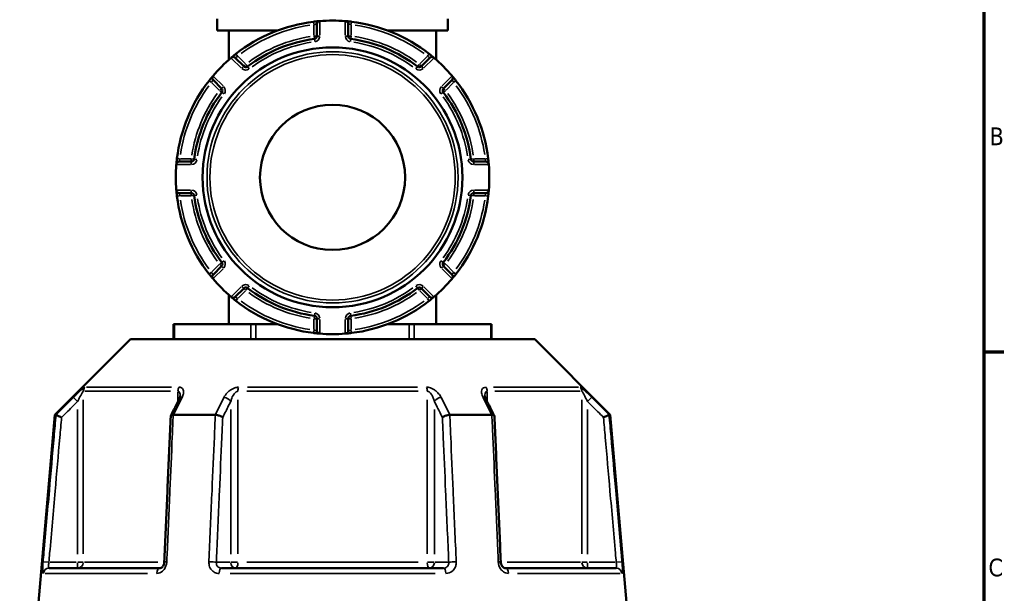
# Model space of a CAD drawing. Header units: millimetres. Extents: x 0 to 926, y 0 to 969.
# Tile 11 of 18: x 655 to 825, y 404 to 503. Entities that reach past the tile are written whole.
import ezdxf

# ---------------------------------------------------------------- set-up
doc = ezdxf.new("R2010")
doc.units = ezdxf.units.MM
for name, color, linetype, lineweight in [('Border (ANSI)', 7, 'Continuous', 70), ('Visible (ANSI)', 7, 'Continuous', 50), ('Visible Narrow (ANSI)', 7, 'Continuous', 35)]:
    doc.layers.add(name, color=color, linetype=linetype, lineweight=lineweight)
doc.styles.add('Note Text (ANSI)', font='tahoma.ttf')

# ---------------------------------------------------------------- blocks, each defined once
blk = doc.blocks.new('Borders Default Border')
at = {"layer": 'Border (ANSI)'}
blk.add_line((821, 445.5), (824.45, 445.5), dxfattribs=at)
at = {"layer": 'Border (ANSI)', "flags": 128}
blk.add_lwpolyline([(20, 20), (20, 574), (821, 574), (821, 20), (20, 20)], dxfattribs=at)
at = {"layer": 'Border (ANSI)', "char_height": 3.05, "attachment_point": 7, "style": 'Note Text (ANSI)'}
for s, insert in [('B', (821.99, 481.1)), ('C', (821.8, 406.8))]:
    blk.add_mtext(s, dxfattribs=dict(at, insert=insert))

msp = doc.modelspace()

# ---------------------------------------------------------------- linework, layer by layer
at = {"layer": 'Visible (ANSI)'}
for p, q in [((688.982, 502.853), (688.982, 500.853)), ((728.682, 502.853), (728.682, 500.853)), ((688.982, 500.853), (699.383, 500.853)), ((690.982, 500.853), (690.982, 495.818)), ((706.132, 501.969), (706.132, 499.898)), ((711.532, 499.898), (711.532, 501.969)), ((718.282, 500.853), (728.682, 500.853)), ((726.682, 500.853), (726.682, 495.818)), ((693.532, 494.679), (692.068, 496.143)), ((725.597, 496.143), (724.132, 494.679)), ((688.249, 492.325), (689.714, 490.86)), ((727.95, 490.86), (729.415, 492.325)), ((684.495, 478.261), (682.424, 478.261)), ((735.241, 478.261), (733.169, 478.261)), ((682.424, 472.861), (684.495, 472.861)), ((733.169, 472.861), (735.241, 472.861)), ((689.714, 460.261), (688.249, 458.796)), ((729.415, 458.796), (727.95, 460.261)), ((692.068, 454.978), (693.532, 456.442)), ((724.132, 456.442), (725.597, 454.978)), ((690.982, 455.303), (690.982, 450.268)), ((726.682, 455.303), (726.682, 450.268)), ((706.132, 451.223), (706.132, 449.152)), ((711.532, 449.152), (711.532, 451.223)), ((681.447, 450.268), (681.581, 450.268)), ((681.447, 450.268), (681.447, 447.668)), ((681.581, 450.268), (694.774, 450.268)), ((694.774, 450.268), (695.64, 450.268)), ((695.64, 450.268), (699.383, 450.268)), ((718.282, 450.268), (722.025, 450.268)), ((722.025, 450.268), (722.891, 450.268)), ((722.891, 450.268), (736.084, 450.268)), ((736.084, 450.268), (736.218, 450.268)), ((736.218, 447.668), (736.218, 450.268)), ((674.017, 447.668), (661.017, 434.668)), ((674.017, 447.668), (743.648, 447.668)), ((743.648, 447.668), (756.648, 434.668)), ((661.017, 434.668), (657.832, 398.268)), ((661.017, 434.668), (661.198, 434.668)), ((681.411, 434.668), (688.619, 434.668)), ((729.045, 434.668), (736.253, 434.668)), ((756.466, 434.668), (756.648, 434.668)), ((756.648, 434.668), (759.832, 398.268)), ((660.003, 408.268), (679.135, 408.268)), ((689.7, 408.268), (727.964, 408.268)), ((738.53, 408.268), (757.662, 408.268))]:
    msp.add_line(p, q, dxfattribs=at)
for radius in [22.378, 12.5]:
    msp.add_circle((708.832, 475.561), radius, dxfattribs=at)
for centre, radius, start, end in [((708.832, 475.561), 27, 96.93566, 128.06434), ((706.632, 501.969), 0.5, 94.76211, 180), ((708.832, 475.561), 27, 85.32627, 94.67373), ((711.032, 501.969), 0.5, 0, 85.23789), ((708.832, 475.561), 27, 51.93566, 83.06434), ((708.832, 475.561), 24.047, 97.49062, 127.50938), ((705.632, 499.898), 0.5, 277.49062, 0), ((712.032, 499.898), 0.5, 180, 262.50938), ((708.832, 475.561), 24.047, 52.49062, 82.50938), ((708.832, 475.561), 27, 130.32627, 139.67373), ((691.714, 495.79), 0.5, 45, 130.23789), ((725.95, 495.79), 0.5, 49.76211, 135), ((708.832, 475.561), 27, 40.32627, 49.67373), ((693.886, 495.032), 0.5, 225, 307.50938), ((723.779, 495.032), 0.5, 232.49062, 315), ((708.832, 475.561), 27, 141.93566, 173.06434), ((688.603, 492.679), 0.5, 139.76211, 225), ((729.062, 492.679), 0.5, 315, 40.23789), ((708.832, 475.561), 27, 6.93566, 38.06434), ((708.832, 475.561), 24.047, 142.49062, 172.50938), ((689.361, 490.507), 0.5, 322.49062, 45), ((728.304, 490.507), 0.5, 135, 217.50938), ((708.832, 475.561), 24.047, 7.49062, 37.50938), ((682.424, 477.761), 0.5, 90, 175.23789), ((684.495, 478.761), 0.5, 270, 352.50938), ((733.169, 478.761), 0.5, 187.49062, 270), ((735.241, 477.761), 0.5, 4.76211, 90), ((708.832, 475.561), 27, 175.32627, 184.67373), ((708.832, 475.561), 27, 355.32627, 4.67373), ((682.424, 473.361), 0.5, 184.76211, 270), ((735.241, 473.361), 0.5, 270, 355.23789), ((708.832, 475.561), 27, 186.93566, 218.06434), ((684.495, 472.361), 0.5, 7.49062, 90), ((708.832, 475.561), 24.047, 187.49062, 217.50938), ((708.832, 475.561), 24.047, 322.49062, 352.50938), ((708.832, 475.561), 27, 321.93566, 353.06434), ((733.169, 472.361), 0.5, 90, 172.50938), ((689.361, 460.614), 0.5, 315, 37.50938), ((728.304, 460.614), 0.5, 142.49062, 225), ((688.603, 458.443), 0.5, 135, 220.23789), ((708.832, 475.561), 27, 220.32627, 229.67373), ((708.832, 475.561), 27, 310.32627, 319.67373), ((729.062, 458.443), 0.5, 319.76211, 45), ((693.886, 456.089), 0.5, 52.49062, 135), ((708.832, 475.561), 24.047, 232.49062, 262.50938), ((708.832, 475.561), 24.047, 277.49062, 307.50938), ((723.779, 456.089), 0.5, 45, 127.50938), ((691.714, 455.331), 0.5, 229.76211, 315), ((725.95, 455.331), 0.5, 225, 310.23789), ((708.832, 475.561), 27, 231.93566, 263.06434), ((708.832, 475.561), 27, 276.93566, 308.06434), ((705.632, 451.223), 0.5, 0, 82.50938), ((712.032, 451.223), 0.5, 97.49062, 180), ((706.632, 449.152), 0.5, 180, 265.23789), ((708.832, 475.561), 27, 265.32627, 274.67373), ((711.032, 449.152), 0.5, 274.76211, 0)]:
    msp.add_arc(centre, radius, start, end, dxfattribs=at)
for centre, major_axis, ratio, start_param, end_param in [((6603.01, -11036.724), (197.434, -16192.869), 0.5090208, 3.9187026, 3.9189559), ((-5111.644, -10892.168), (195.814, 15988.843), 0.5090604, 5.5058481, 5.5061046)]:
    msp.add_ellipse(centre, major_axis=major_axis, ratio=ratio, start_param=start_param, end_param=end_param, dxfattribs=at)
for points, knots in [([(706.591, 502.467), (706.591, 502.467), (706.509, 502.461), (706.246, 502.437), (706.088, 502.421), (705.804, 502.39), (705.688, 502.377), (705.572, 502.363)], [-0.15751354, -0.15751354, -0.15751354, -0.15751354, -0.08933205, -0.08933205, -0.03435848, -0.03435848, 0, 0, 0, 0]), ([(712.093, 502.363), (712.05, 502.368), (712.008, 502.373), (711.788, 502.399), (711.617, 502.417), (711.364, 502.442), (711.271, 502.45), (711.152, 502.461), (711.114, 502.464), (711.08, 502.467), (711.074, 502.467), (711.074, 502.467)], [-0.15751281, -0.15751281, -0.15751281, -0.15751281, -0.14497947, -0.14497947, -0.0918884, -0.0918884, -0.05104911, -0.05104911, -0.01963427, -0.01963427, 0, 0, 0, 0]), ([(692.186, 496.818), (692.155, 496.794), (692.125, 496.771), (691.953, 496.635), (691.817, 496.525), (691.618, 496.362), (691.545, 496.301), (691.452, 496.223), (691.423, 496.198), (691.396, 496.176), (691.391, 496.172), (691.391, 496.172)], [-0.15751275, -0.15751275, -0.15751275, -0.15751275, -0.14614787, -0.14614787, -0.09262893, -0.09262893, -0.05146052, -0.05146052, -0.01979251, -0.01979251, 0, 0, 0, 0]), ([(726.273, 496.172), (726.273, 496.172), (726.27, 496.174), (726.24, 496.2), (726.162, 496.266), (725.954, 496.438), (725.842, 496.53), (725.641, 496.69), (725.56, 496.755), (725.479, 496.818)], [-0.15751415, -0.15751415, -0.15751415, -0.15751415, -0.14237321, -0.14237321, -0.07909623, -0.07909623, -0.03042163, -0.03042163, 0, 0, 0, 0]), ([(688.221, 493.002), (688.221, 493.002), (688.219, 492.999), (688.193, 492.968), (688.127, 492.89), (687.955, 492.683), (687.863, 492.57), (687.703, 492.37), (687.638, 492.289), (687.575, 492.207)], [-0.15751415, -0.15751415, -0.15751415, -0.15751415, -0.14237321, -0.14237321, -0.07909623, -0.07909623, -0.03042163, -0.03042163, 0, 0, 0, 0]), ([(730.09, 492.207), (730.066, 492.238), (730.042, 492.268), (729.906, 492.44), (729.797, 492.576), (729.633, 492.775), (729.573, 492.847), (729.494, 492.941), (729.47, 492.97), (729.448, 492.997), (729.443, 493.002), (729.443, 493.002)], [-0.15751275, -0.15751275, -0.15751275, -0.15751275, -0.14614787, -0.14614787, -0.09262893, -0.09262893, -0.05146052, -0.05146052, -0.01979251, -0.01979251, 0, 0, 0, 0]), ([(682.03, 478.821), (682.025, 478.779), (682.02, 478.737), (681.994, 478.517), (681.976, 478.345), (681.951, 478.092), (681.943, 478), (681.932, 477.88), (681.929, 477.843), (681.926, 477.809), (681.925, 477.802), (681.925, 477.802)], [-0.15751281, -0.15751281, -0.15751281, -0.15751281, -0.14497947, -0.14497947, -0.0918884, -0.0918884, -0.05104911, -0.05104911, -0.01963427, -0.01963427, 0, 0, 0, 0]), ([(735.739, 477.802), (735.739, 477.802), (735.733, 477.884), (735.708, 478.147), (735.693, 478.305), (735.662, 478.589), (735.649, 478.705), (735.635, 478.821)], [-0.15751354, -0.15751354, -0.15751354, -0.15751354, -0.08933205, -0.08933205, -0.03435848, -0.03435848, 0, 0, 0, 0]), ([(681.925, 473.319), (681.925, 473.319), (681.932, 473.237), (681.956, 472.974), (681.972, 472.816), (682.002, 472.532), (682.016, 472.416), (682.03, 472.3)], [-0.15751354, -0.15751354, -0.15751354, -0.15751354, -0.08933205, -0.08933205, -0.03435848, -0.03435848, 0, 0, 0, 0]), ([(735.635, 472.3), (735.64, 472.343), (735.645, 472.385), (735.671, 472.604), (735.689, 472.776), (735.714, 473.029), (735.722, 473.122), (735.733, 473.241), (735.736, 473.279), (735.739, 473.313), (735.739, 473.319), (735.739, 473.319)], [-0.15751281, -0.15751281, -0.15751281, -0.15751281, -0.14497947, -0.14497947, -0.0918884, -0.0918884, -0.05104911, -0.05104911, -0.01963427, -0.01963427, 0, 0, 0, 0]), ([(687.575, 458.914), (687.598, 458.884), (687.622, 458.853), (687.758, 458.681), (687.868, 458.545), (688.031, 458.346), (688.092, 458.274), (688.17, 458.18), (688.195, 458.151), (688.217, 458.125), (688.221, 458.12), (688.221, 458.12)], [-0.15751275, -0.15751275, -0.15751275, -0.15751275, -0.14614787, -0.14614787, -0.09262893, -0.09262893, -0.05146052, -0.05146052, -0.01979251, -0.01979251, 0, 0, 0, 0]), ([(729.443, 458.12), (729.443, 458.12), (729.446, 458.123), (729.472, 458.153), (729.538, 458.231), (729.709, 458.439), (729.802, 458.551), (729.962, 458.752), (730.026, 458.833), (730.09, 458.914)], [-0.15751415, -0.15751415, -0.15751415, -0.15751415, -0.14237321, -0.14237321, -0.07909623, -0.07909623, -0.03042163, -0.03042163, 0, 0, 0, 0]), ([(691.391, 454.95), (691.391, 454.95), (691.394, 454.947), (691.425, 454.921), (691.503, 454.855), (691.71, 454.684), (691.823, 454.591), (692.023, 454.431), (692.104, 454.367), (692.186, 454.303)], [-0.15751415, -0.15751415, -0.15751415, -0.15751415, -0.14237321, -0.14237321, -0.07909623, -0.07909623, -0.03042163, -0.03042163, 0, 0, 0, 0]), ([(725.479, 454.303), (725.509, 454.327), (725.54, 454.351), (725.712, 454.486), (725.848, 454.596), (726.047, 454.76), (726.119, 454.82), (726.213, 454.899), (726.242, 454.923), (726.268, 454.945), (726.273, 454.95), (726.273, 454.95)], [-0.15751275, -0.15751275, -0.15751275, -0.15751275, -0.14614787, -0.14614787, -0.09262893, -0.09262893, -0.05146052, -0.05146052, -0.01979251, -0.01979251, 0, 0, 0, 0]), ([(705.572, 448.758), (705.614, 448.753), (705.656, 448.748), (705.876, 448.722), (706.048, 448.704), (706.301, 448.679), (706.393, 448.671), (706.513, 448.66), (706.55, 448.657), (706.584, 448.654), (706.591, 448.654), (706.591, 448.654)], [-0.15751281, -0.15751281, -0.15751281, -0.15751281, -0.14497947, -0.14497947, -0.0918884, -0.0918884, -0.05104911, -0.05104911, -0.01963427, -0.01963427, 0, 0, 0, 0]), ([(711.074, 448.654), (711.074, 448.654), (711.156, 448.66), (711.419, 448.685), (711.577, 448.7), (711.861, 448.731), (711.977, 448.744), (712.093, 448.758)], [-0.15751354, -0.15751354, -0.15751354, -0.15751354, -0.08933205, -0.08933205, -0.03435848, -0.03435848, 0, 0, 0, 0]), ([(682.585, 437.919), (682.585, 437.905), (682.584, 437.884), (682.578, 437.834), (682.573, 437.805), (682.557, 437.738), (682.547, 437.701), (682.521, 437.622), (682.505, 437.58), (682.469, 437.492), (682.447, 437.446), (682.424, 437.399)], [0.20265986, 0.20265986, 0.20265986, 0.20265986, 0.23121109, 0.23121109, 0.25976233, 0.25976233, 0.28831356, 0.28831356, 0.3168648, 0.3168648, 0.34541603, 0.34541603, 0.34541603, 0.34541603]), ([(735.241, 437.399), (735.217, 437.446), (735.196, 437.492), (735.159, 437.58), (735.144, 437.622), (735.118, 437.701), (735.107, 437.738), (735.092, 437.805), (735.087, 437.834), (735.08, 437.884), (735.079, 437.905), (735.079, 437.919)], [0, 0, 0, 0, 0.02855139, 0.02855139, 0.05710278, 0.05710278, 0.08565416, 0.08565416, 0.11420555, 0.11420555, 0.14275694, 0.14275694, 0.14275694, 0.14275694]), ([(662.161, 434.218), (662.16, 434.219), (662.158, 434.22), (662.038, 434.276), (661.921, 434.331), (661.7, 434.434), (661.598, 434.482), (661.421, 434.564), (661.348, 434.599), (661.243, 434.648), (661.211, 434.663), (661.201, 434.668)], [-0.15367829, -0.15367829, -0.15367829, -0.15367829, -0.15320302, -0.15320302, -0.11407622, -0.11407622, -0.07545867, -0.07545867, -0.03695852, -0.03695852, 0, 0, 0, 0]), ([(680.955, 434.445), (680.881, 432.769), (680.808, 431.094), (680.661, 427.743), (680.587, 426.067), (680.44, 422.716), (680.366, 421.041), (680.219, 417.69), (680.146, 416.014), (679.999, 412.663), (679.925, 410.988), (679.852, 409.312)], [0.5667474, 0.5667474, 0.5667474, 0.5667474, 1.0713319, 1.0713319, 1.5759164, 1.5759164, 2.0805009, 2.0805009, 2.5850854, 2.5850854, 3.0896699, 3.0896699, 3.0896699, 3.0896699]), ([(681.39, 434.668), (681.289, 434.663), (681.202, 434.648), (681.061, 434.599), (681.01, 434.564), (680.965, 434.499), (680.956, 434.473), (680.955, 434.445)], [-0.153560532, -0.153560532, -0.153560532, -0.153560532, -0.11651574, -0.11651574, -0.077925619, -0.077925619, -0.05525599, -0.05525599, -0.05525599, -0.05525599]), ([(689.913, 434.218), (689.913, 434.219), (689.912, 434.22), (689.852, 434.276), (689.773, 434.331), (689.585, 434.434), (689.477, 434.482), (689.243, 434.564), (689.119, 434.599), (688.873, 434.648), (688.754, 434.663), (688.643, 434.668)], [-0.15367829, -0.15367829, -0.15367829, -0.15367829, -0.15320316, -0.15320316, -0.11407628, -0.11407628, -0.07545892, -0.07545892, -0.03695858, -0.03695858, 0, 0, 0, 0]), ([(729.022, 434.668), (728.911, 434.663), (728.792, 434.648), (728.546, 434.599), (728.421, 434.564), (728.188, 434.482), (728.08, 434.434), (727.892, 434.331), (727.813, 434.276), (727.753, 434.22), (727.752, 434.219), (727.751, 434.218)], [-0.15356055, -0.15356055, -0.15356055, -0.15356055, -0.11651575, -0.11651575, -0.0779256, -0.0779256, -0.03921815, -0.03921815, 0, 0, 0.00047625, 0.00047625, 0.00047625, 0.00047625]), ([(736.71, 434.445), (736.708, 434.473), (736.7, 434.499), (736.654, 434.564), (736.603, 434.599), (736.462, 434.648), (736.375, 434.663), (736.274, 434.668)], [-0.098075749, -0.098075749, -0.098075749, -0.098075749, -0.075458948, -0.075458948, -0.036958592, -0.036958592, 0, 0, 0, 0]), ([(737.813, 409.312), (737.74, 410.988), (737.666, 412.663), (737.519, 416.014), (737.445, 417.69), (737.298, 421.041), (737.225, 422.716), (737.077, 426.067), (737.004, 427.743), (736.857, 431.094), (736.783, 432.769), (736.71, 434.445)], [1.2046153, 1.2046153, 1.2046153, 1.2046153, 1.7091998, 1.7091998, 2.2137843, 2.2137843, 2.7183688, 2.7183688, 3.2229534, 3.2229534, 3.7275379, 3.7275379, 3.7275379, 3.7275379]), ([(755.503, 434.218), (755.505, 434.219), (755.506, 434.22), (755.626, 434.276), (755.744, 434.331), (755.965, 434.434), (756.067, 434.482), (756.243, 434.564), (756.317, 434.599), (756.422, 434.648), (756.454, 434.663), (756.464, 434.668)], [-0.00047638, -0.00047638, -0.00047638, -0.00047638, 0, 0, 0.03921808, 0.03921808, 0.07792572, 0.07792572, 0.11651568, 0.11651568, 0.15356042, 0.15356042, 0.15356042, 0.15356042]), ([(679.852, 409.312), (679.847, 409.213), (679.832, 409.113), (679.783, 408.922), (679.749, 408.831), (679.668, 408.666), (679.62, 408.593), (679.519, 408.468), (679.465, 408.417), (679.358, 408.336), (679.306, 408.309), (679.211, 408.274), (679.17, 408.268), (679.135, 408.268)], [0, 0, 0, 0, 0.05067005, 0.05067005, 0.10084685, 0.10084685, 0.1507669, 0.1507669, 0.20138762, 0.20138762, 0.25586434, 0.25586434, 0.31481094, 0.31481094, 0.31481094, 0.31481094]), ([(738.53, 408.268), (738.492, 408.268), (738.448, 408.275), (738.34, 408.317), (738.277, 408.353), (738.158, 408.456), (738.102, 408.516), (738.002, 408.658), (737.957, 408.738), (737.885, 408.912), (737.856, 409.006), (737.824, 409.172), (737.816, 409.242), (737.813, 409.312)], [0, 0, 0, 0, 0.06296271, 0.06296271, 0.12592542, 0.12592542, 0.17893056, 0.17893056, 0.22915943, 0.22915943, 0.27910739, 0.27910739, 0.31481354, 0.31481354, 0.31481354, 0.31481354])]:
    msp.add_open_spline(points, degree=3, knots=knots, dxfattribs=at)
for points in [[(706.632, 502.471), (706.619, 502.47), (706.605, 502.469), (706.591, 502.467)], [(711.074, 502.467), (711.06, 502.469), (711.046, 502.47), (711.032, 502.471)], [(691.391, 496.172), (691.381, 496.163), (691.37, 496.154), (691.36, 496.145)], [(726.305, 496.145), (726.295, 496.154), (726.284, 496.163), (726.273, 496.172)], [(688.248, 493.033), (688.239, 493.023), (688.23, 493.012), (688.221, 493.002)], [(729.443, 493.002), (729.434, 493.012), (729.425, 493.023), (729.416, 493.033)], [(681.925, 477.802), (681.924, 477.788), (681.923, 477.774), (681.922, 477.761)], [(735.743, 477.761), (735.741, 477.774), (735.74, 477.788), (735.739, 477.802)], [(681.922, 473.361), (681.923, 473.347), (681.924, 473.333), (681.925, 473.319)], [(735.739, 473.319), (735.74, 473.333), (735.741, 473.347), (735.743, 473.361)], [(688.221, 458.12), (688.23, 458.109), (688.239, 458.098), (688.248, 458.088)], [(729.416, 458.088), (729.425, 458.098), (729.434, 458.109), (729.443, 458.12)], [(691.36, 454.977), (691.37, 454.968), (691.381, 454.959), (691.391, 454.95)], [(726.273, 454.95), (726.284, 454.959), (726.295, 454.968), (726.305, 454.977)], [(706.591, 448.654), (706.605, 448.653), (706.619, 448.652), (706.632, 448.65)], [(711.032, 448.65), (711.046, 448.652), (711.06, 448.653), (711.074, 448.654)], [(661.198, 434.668), (661.199, 434.668), (661.2, 434.668), (661.201, 434.668)], [(681.39, 434.668), (681.397, 434.668), (681.404, 434.668), (681.411, 434.668)], [(688.619, 434.668), (688.627, 434.668), (688.635, 434.668), (688.643, 434.668)], [(729.022, 434.668), (729.03, 434.668), (729.037, 434.668), (729.045, 434.668)], [(736.253, 434.668), (736.26, 434.668), (736.267, 434.668), (736.274, 434.668)], [(756.464, 434.668), (756.465, 434.668), (756.466, 434.668), (756.466, 434.668)]]:
    msp.add_open_spline(points, degree=3, dxfattribs=at)
at = {"layer": 'Visible Narrow (ANSI)'}
for p, q in [((705.572, 502.362), (705.628, 501.906)), ((706.632, 500.026), (706.632, 502.342)), ((711.032, 502.342), (711.032, 500.026)), ((712.037, 501.906), (712.092, 502.362)), ((705.632, 501.768), (705.632, 499.996)), ((712.032, 499.996), (712.032, 501.768)), ((705.637, 499.859), (705.697, 499.404)), ((706.131, 499.898), (705.672, 499.898)), ((705.698, 499.401), (705.758, 498.945)), ((706.593, 499.898), (706.134, 499.898)), ((711.531, 499.898), (711.072, 499.898)), ((711.993, 499.898), (711.534, 499.898)), ((711.907, 498.945), (711.967, 499.401)), ((711.967, 499.404), (712.027, 499.859)), ((691.45, 496.054), (693.088, 494.416)), ((692.47, 496.455), (692.186, 496.817)), ((693.816, 495.102), (692.563, 496.355)), ((725.101, 496.355), (723.848, 495.102)), ((724.577, 494.416), (726.214, 496.054)), ((725.478, 496.817), (725.195, 496.455)), ((693.531, 494.678), (693.207, 494.353)), ((693.858, 495.005), (693.534, 494.68)), ((694.19, 494.637), (693.91, 495.001)), ((694.471, 494.27), (694.191, 494.635)), ((723.473, 494.635), (723.194, 494.27)), ((723.755, 495.001), (723.475, 494.637)), ((724.131, 494.68), (723.806, 495.005)), ((724.458, 494.353), (724.133, 494.678)), ((687.576, 492.206), (687.937, 491.923)), ((688.038, 491.83), (689.291, 490.577)), ((689.977, 491.305), (688.339, 492.942)), ((729.325, 492.942), (727.688, 491.305)), ((728.374, 490.577), (729.627, 491.83)), ((729.727, 491.923), (730.089, 492.206)), ((689.713, 490.859), (689.388, 490.535)), ((689.392, 490.483), (689.756, 490.203)), ((690.04, 491.186), (689.715, 490.862)), ((689.758, 490.202), (690.123, 489.922)), ((727.542, 489.922), (727.906, 490.202)), ((727.949, 490.862), (727.625, 491.186)), ((727.909, 490.203), (728.273, 490.483)), ((728.276, 490.535), (727.952, 490.859)), ((682.487, 478.765), (682.031, 478.821)), ((684.397, 478.761), (682.625, 478.761)), ((684.495, 478.721), (684.495, 478.262)), ((684.495, 478.259), (684.495, 477.8)), ((684.989, 478.696), (684.534, 478.756)), ((685.448, 478.635), (684.992, 478.695)), ((732.672, 478.695), (732.217, 478.635)), ((733.131, 478.756), (732.675, 478.696)), ((733.169, 478.262), (733.169, 478.721)), ((733.169, 477.8), (733.169, 478.259)), ((735.04, 478.761), (733.268, 478.761)), ((735.633, 478.821), (735.177, 478.765)), ((682.051, 477.761), (684.366, 477.761)), ((733.298, 477.761), (735.614, 477.761)), ((684.366, 473.361), (682.051, 473.361)), ((684.495, 473.321), (684.495, 472.862)), ((733.169, 472.862), (733.169, 473.321)), ((735.614, 473.361), (733.298, 473.361)), ((682.031, 472.3), (682.487, 472.356)), ((682.625, 472.361), (684.397, 472.361)), ((684.495, 472.859), (684.495, 472.4)), ((684.534, 472.366), (684.989, 472.426)), ((684.992, 472.426), (685.448, 472.486)), ((732.217, 472.486), (732.672, 472.426)), ((732.675, 472.426), (733.131, 472.366)), ((733.169, 472.4), (733.169, 472.859)), ((733.268, 472.361), (735.04, 472.361)), ((735.177, 472.356), (735.633, 472.3)), ((689.291, 460.545), (688.038, 459.292)), ((688.339, 458.179), (689.977, 459.816)), ((689.388, 460.587), (689.713, 460.262)), ((689.756, 460.918), (689.392, 460.638)), ((689.715, 460.26), (690.04, 459.935)), ((690.123, 461.199), (689.758, 460.92)), ((727.906, 460.92), (727.542, 461.199)), ((727.625, 459.935), (727.949, 460.26)), ((727.688, 459.816), (729.325, 458.179)), ((728.273, 460.638), (727.909, 460.918)), ((727.952, 460.262), (728.276, 460.587)), ((729.627, 459.292), (728.374, 460.545)), ((687.937, 459.198), (687.576, 458.915)), ((730.089, 458.915), (729.727, 459.198)), ((693.088, 456.705), (691.45, 455.068)), ((693.207, 456.768), (693.531, 456.444)), ((693.534, 456.441), (693.858, 456.117)), ((693.91, 456.12), (694.19, 456.484)), ((694.191, 456.487), (694.471, 456.851)), ((723.194, 456.851), (723.473, 456.487)), ((723.475, 456.484), (723.755, 456.12)), ((723.806, 456.117), (724.131, 456.441)), ((724.133, 456.444), (724.458, 456.768)), ((726.214, 455.068), (724.577, 456.705)), ((692.186, 454.304), (692.47, 454.666)), ((692.563, 454.766), (693.816, 456.019)), ((723.848, 456.019), (725.101, 454.766)), ((725.195, 454.666), (725.478, 454.304)), ((705.632, 451.125), (705.632, 449.353)), ((705.697, 451.718), (705.637, 451.262)), ((705.672, 451.223), (706.131, 451.223)), ((705.758, 452.176), (705.698, 451.721)), ((706.134, 451.223), (706.593, 451.223)), ((711.072, 451.223), (711.531, 451.223)), ((711.534, 451.223), (711.993, 451.223)), ((711.967, 451.721), (711.907, 452.176)), ((712.027, 451.262), (711.967, 451.718)), ((712.032, 449.353), (712.032, 451.125)), ((681.581, 447.798), (681.581, 450.138)), ((694.774, 450.138), (694.774, 447.798)), ((695.64, 447.798), (695.64, 450.138)), ((706.632, 448.779), (706.632, 451.095)), ((711.032, 451.095), (711.032, 448.779)), ((722.025, 450.138), (722.025, 447.798)), ((722.891, 447.798), (722.891, 450.138)), ((736.084, 450.138), (736.084, 447.798)), ((705.628, 449.216), (705.572, 448.76)), ((712.092, 448.76), (712.037, 449.216)), ((666.444, 439.426), (681.09, 439.426)), ((694.187, 439.426), (723.477, 439.426)), ((736.575, 439.426), (751.22, 439.426)), ((664.205, 437.652), (664.851, 437.003)), ((680.901, 438.719), (666.156, 438.719)), ((682.2, 438.631), (682.2, 437.041)), ((723.577, 438.719), (694.088, 438.719)), ((735.465, 437.041), (735.465, 438.631)), ((751.508, 438.719), (736.764, 438.719)), ((752.814, 437.003), (753.459, 437.652)), ((665.894, 410.741), (665.894, 437.247)), ((692.527, 410.741), (692.527, 437.247)), ((725.138, 437.247), (725.138, 410.741)), ((751.77, 437.247), (751.77, 410.741)), ((664.904, 435.566), (664.904, 410.652)), ((691.285, 435.566), (691.285, 410.652)), ((726.38, 410.652), (726.38, 435.566)), ((752.761, 410.652), (752.761, 435.566)), ((659.896, 409.275), (658.986, 409.355)), ((664.657, 409.268), (660.217, 409.268)), ((664.904, 409.19), (664.904, 408.271)), ((665.882, 409.268), (664.975, 409.268)), ((666.129, 409.268), (678.738, 409.268)), ((691.161, 409.268), (688.941, 409.268)), ((692.46, 409.268), (691.323, 409.268)), ((694.088, 409.268), (723.577, 409.268)), ((726.342, 409.268), (725.205, 409.268)), ((728.723, 409.268), (726.503, 409.268)), ((738.927, 409.268), (751.535, 409.268)), ((752.689, 409.268), (751.783, 409.268)), ((752.761, 408.271), (752.761, 409.19)), ((757.448, 409.268), (753.007, 409.268)), ((758.678, 409.355), (757.768, 409.275)), ((676.96, 407.355), (659.303, 407.355)), ((726.489, 407.355), (691.175, 407.355)), ((758.362, 407.355), (740.705, 407.355))]:
    msp.add_line(p, q, dxfattribs=at)
for radius in [21.625, 21.126]:
    msp.add_circle((708.832, 475.561), radius, dxfattribs=at)
for centre, radius, start, end in [((708.832, 475.561), 26.5, 98.4921, 126.5079), ((708.832, 475.561), 26.5, 53.4921, 81.5079), ((708.832, 475.561), 24.547, 98.99156, 126.00844), ((708.832, 475.561), 23.547, 98.99156, 126.00844), ((705.632, 499.898), 1, 281.61609, 355.87453), ((712.032, 499.898), 1, 184.12547, 258.38391), ((708.832, 475.561), 23.547, 53.99156, 81.00844), ((708.832, 475.561), 24.547, 53.99156, 81.00844), ((693.886, 495.032), 1, 229.12547, 303.38391), ((723.779, 495.032), 1, 236.61609, 310.87453), ((708.832, 475.561), 26.5, 143.4921, 171.5079), ((689.361, 490.507), 1, 326.61609, 40.87453), ((728.304, 490.507), 1, 139.12547, 213.38391), ((708.832, 475.561), 26.5, 8.4921, 36.5079), ((708.832, 475.561), 24.547, 143.99156, 171.00844), ((708.832, 475.561), 23.547, 143.99156, 171.00844), ((708.832, 475.561), 23.547, 8.99156, 36.00844), ((708.832, 475.561), 24.547, 8.99156, 36.00844), ((684.495, 478.761), 1, 274.12547, 348.38391), ((733.169, 478.761), 1, 191.61609, 265.87453), ((684.495, 472.361), 1, 11.61609, 85.87453), ((733.169, 472.361), 1, 94.12547, 168.38391), ((708.832, 475.561), 26.5, 188.4921, 216.5079), ((708.832, 475.561), 24.547, 188.99156, 216.00844), ((708.832, 475.561), 23.547, 188.99156, 216.00844), ((708.832, 475.561), 23.547, 323.99156, 351.00844), ((708.832, 475.561), 24.547, 323.99156, 351.00844), ((708.832, 475.561), 26.5, 323.4921, 351.5079), ((689.361, 460.614), 1, 319.12547, 33.38391), ((728.304, 460.614), 1, 146.61609, 220.87453), ((693.886, 456.089), 1, 56.61609, 130.87453), ((708.832, 475.561), 23.547, 233.99156, 261.00844), ((708.832, 475.561), 23.547, 278.99156, 306.00844), ((723.779, 456.089), 1, 49.12547, 123.38391), ((708.832, 475.561), 24.547, 233.99156, 261.00844), ((708.832, 475.561), 24.547, 278.99156, 306.00844), ((708.832, 475.561), 26.5, 233.4921, 261.5079), ((708.832, 475.561), 26.5, 278.4921, 306.5079), ((705.632, 451.223), 1, 4.12547, 78.38391), ((712.032, 451.223), 1, 101.61609, 175.87453)]:
    msp.add_arc(centre, radius, start, end, dxfattribs=at)
for centre, major_axis, ratio, start_param, end_param in [((666.885, 438.719), (0, -1), 0.9904959, 3.9662607, 4.6731191), ((682.814, 438.719), (0, 1), 0.6143631, 0.8246681, 1.5315264), ((692.903, 438.719), (0, -1), 0.3761328, 3.9662607, 4.6731191), ((724.762, 438.719), (0, 1), 0.3761328, 4.7516589, 5.4585172), ((734.851, 438.719), (0, -1), 0.6143631, 1.6100662, 2.3169246), ((750.78, 438.719), (0, 1), 0.9904959, 4.7516589, 5.4585172), ((683.317, 436.95), (-0.894, 0.449), 0.6136988, 5.5048942, 6.2422226), ((690.419, 436.95), (-0.894, 0.449), 0.6136988, 3.9026286, 5.2571626), ((727.246, 436.95), (-0.894, -0.449), 0.6136988, 4.1676154, 5.5221494), ((734.347, 436.95), (0.894, 0.449), 0.6136988, 0.0409627, 0.7782911), ((664.904, 409.268), (0, -1), 0.9904959, 0.0785398, 1.4922565), ((680.851, 409.268), (-0.999, 0.044), 0.0757423, 5.369153, 6.2350783), ((687.952, 409.268), (0.999, -0.044), 0.0757423, 0.5996329, 1.9382948), ((692.151, 409.268), (0, -1), 0.8660254, 4.7909288, 6.2046455), ((692.151, 409.268), (0, -1), 0.3761328, 0.0785398, 1.4922565), ((725.514, 409.268), (0, -1), 0.3761328, 4.7909288, 6.2046455), ((725.514, 409.268), (0, -1), 0.8660254, 0.0785398, 1.4922565), ((729.713, 409.268), (0.999, 0.044), 0.0757423, 1.2032978, 2.5419597), ((736.814, 409.268), (0.999, 0.044), 0.0757423, 0.048107, 0.9140323), ((752.761, 409.268), (0, -1), 0.9904959, 4.7909288, 6.2046455), ((660.003, 407.268), (0, 1), 0.992287, 0.0741765, 1.4093534), ((679.135, 407.268), (0, 1), 0.6034974, 0.0741765, 1.4093534), ((689.7, 407.268), (0, 1), 0.3887896, 0.0741765, 1.4093534), ((727.964, 407.268), (0, 1), 0.3887896, 4.8738319, 6.2090088), ((738.53, 407.268), (0, 1), 0.6034974, 4.8738319, 6.2090088), ((757.662, 407.268), (0, 1), 0.992287, 4.8738319, 6.2090088)]:
    msp.add_ellipse(centre, major_axis=major_axis, ratio=ratio, start_param=start_param, end_param=end_param, dxfattribs=at)
for points, knots in [([(705.632, 501.867), (705.689, 501.881), (705.746, 501.894), (705.886, 501.924), (705.963, 501.939), (706.092, 501.963), (706.132, 501.969), (706.132, 501.969)], [0, 0, 0, 0, 0.03435848, 0.03435848, 0.08933205, 0.08933205, 0.15751354, 0.15751354, 0.15751354, 0.15751354]), ([(711.532, 501.969), (711.532, 501.969), (711.536, 501.969), (711.552, 501.966), (711.57, 501.963), (711.629, 501.952), (711.675, 501.944), (711.799, 501.92), (711.883, 501.902), (711.991, 501.877), (712.012, 501.872), (712.032, 501.867)], [0, 0, 0, 0, 0.01963427, 0.01963427, 0.05104911, 0.05104911, 0.0918884, 0.0918884, 0.14497947, 0.14497947, 0.15751281, 0.15751281, 0.15751281, 0.15751281]), ([(692.068, 496.143), (692.068, 496.143), (692.071, 496.145), (692.084, 496.155), (692.1, 496.166), (692.15, 496.201), (692.188, 496.228), (692.294, 496.299), (692.368, 496.347), (692.461, 496.404), (692.477, 496.415), (692.494, 496.425)], [0, 0, 0, 0, 0.01979251, 0.01979251, 0.05146052, 0.05146052, 0.09262893, 0.09262893, 0.14614787, 0.14614787, 0.15751275, 0.15751275, 0.15751275, 0.15751275]), ([(725.171, 496.425), (725.215, 496.398), (725.259, 496.37), (725.367, 496.301), (725.427, 496.261), (725.538, 496.186), (725.579, 496.156), (725.595, 496.145), (725.597, 496.143), (725.597, 496.143)], [0, 0, 0, 0, 0.03042163, 0.03042163, 0.07909623, 0.07909623, 0.14237321, 0.14237321, 0.15751415, 0.15751415, 0.15751415, 0.15751415]), ([(687.968, 491.899), (687.995, 491.943), (688.023, 491.987), (688.092, 492.095), (688.132, 492.156), (688.207, 492.266), (688.237, 492.307), (688.248, 492.324), (688.249, 492.325), (688.249, 492.325)], [0, 0, 0, 0, 0.03042163, 0.03042163, 0.07909623, 0.07909623, 0.14237321, 0.14237321, 0.15751415, 0.15751415, 0.15751415, 0.15751415]), ([(729.415, 492.325), (729.415, 492.325), (729.417, 492.322), (729.427, 492.308), (729.438, 492.293), (729.473, 492.243), (729.499, 492.205), (729.571, 492.098), (729.618, 492.025), (729.676, 491.932), (729.686, 491.916), (729.696, 491.899)], [0, 0, 0, 0, 0.01979251, 0.01979251, 0.05146052, 0.05146052, 0.09262893, 0.09262893, 0.14614787, 0.14614787, 0.15751275, 0.15751275, 0.15751275, 0.15751275]), ([(682.424, 478.261), (682.424, 478.261), (682.424, 478.264), (682.427, 478.28), (682.43, 478.299), (682.441, 478.358), (682.449, 478.403), (682.473, 478.527), (682.491, 478.611), (682.516, 478.719), (682.521, 478.74), (682.526, 478.761)], [0, 0, 0, 0, 0.01963427, 0.01963427, 0.05104911, 0.05104911, 0.0918884, 0.0918884, 0.14497947, 0.14497947, 0.15751281, 0.15751281, 0.15751281, 0.15751281]), ([(735.138, 478.761), (735.152, 478.704), (735.165, 478.647), (735.196, 478.507), (735.211, 478.43), (735.234, 478.301), (735.241, 478.261), (735.241, 478.261)], [0, 0, 0, 0, 0.03435848, 0.03435848, 0.08933205, 0.08933205, 0.15751354, 0.15751354, 0.15751354, 0.15751354]), ([(682.526, 472.361), (682.512, 472.417), (682.499, 472.474), (682.469, 472.614), (682.454, 472.691), (682.43, 472.82), (682.424, 472.861), (682.424, 472.861)], [0, 0, 0, 0, 0.03435848, 0.03435848, 0.08933205, 0.08933205, 0.15751354, 0.15751354, 0.15751354, 0.15751354]), ([(735.241, 472.861), (735.241, 472.861), (735.24, 472.857), (735.237, 472.841), (735.234, 472.822), (735.224, 472.764), (735.216, 472.718), (735.191, 472.594), (735.174, 472.51), (735.148, 472.402), (735.143, 472.381), (735.138, 472.361)], [0, 0, 0, 0, 0.01963427, 0.01963427, 0.05104911, 0.05104911, 0.0918884, 0.0918884, 0.14497947, 0.14497947, 0.15751281, 0.15751281, 0.15751281, 0.15751281]), ([(688.249, 458.796), (688.249, 458.796), (688.248, 458.799), (688.238, 458.813), (688.227, 458.828), (688.192, 458.878), (688.165, 458.916), (688.094, 459.023), (688.046, 459.096), (687.989, 459.189), (687.978, 459.206), (687.968, 459.222)], [0, 0, 0, 0, 0.01979251, 0.01979251, 0.05146052, 0.05146052, 0.09262893, 0.09262893, 0.14614787, 0.14614787, 0.15751275, 0.15751275, 0.15751275, 0.15751275]), ([(729.696, 459.222), (729.669, 459.178), (729.642, 459.134), (729.573, 459.026), (729.533, 458.966), (729.457, 458.855), (729.428, 458.814), (729.416, 458.798), (729.415, 458.796), (729.415, 458.796)], [0, 0, 0, 0, 0.03042163, 0.03042163, 0.07909623, 0.07909623, 0.14237321, 0.14237321, 0.15751415, 0.15751415, 0.15751415, 0.15751415]), ([(692.494, 454.697), (692.45, 454.724), (692.406, 454.751), (692.298, 454.82), (692.237, 454.86), (692.127, 454.936), (692.086, 454.965), (692.069, 454.977), (692.068, 454.978), (692.068, 454.978)], [0, 0, 0, 0, 0.03042163, 0.03042163, 0.07909623, 0.07909623, 0.14237321, 0.14237321, 0.15751415, 0.15751415, 0.15751415, 0.15751415]), ([(725.597, 454.978), (725.597, 454.978), (725.594, 454.976), (725.58, 454.966), (725.565, 454.955), (725.515, 454.92), (725.477, 454.894), (725.37, 454.822), (725.297, 454.775), (725.204, 454.717), (725.187, 454.707), (725.171, 454.697)], [0, 0, 0, 0, 0.01979251, 0.01979251, 0.05146052, 0.05146052, 0.09262893, 0.09262893, 0.14614787, 0.14614787, 0.15751275, 0.15751275, 0.15751275, 0.15751275]), ([(706.132, 449.152), (706.132, 449.152), (706.129, 449.153), (706.112, 449.155), (706.094, 449.159), (706.035, 449.169), (705.99, 449.177), (705.866, 449.202), (705.782, 449.219), (705.674, 449.245), (705.653, 449.25), (705.632, 449.255)], [0, 0, 0, 0, 0.01963427, 0.01963427, 0.05104911, 0.05104911, 0.0918884, 0.0918884, 0.14497947, 0.14497947, 0.15751281, 0.15751281, 0.15751281, 0.15751281]), ([(712.032, 449.255), (711.975, 449.241), (711.919, 449.228), (711.779, 449.197), (711.702, 449.182), (711.572, 449.159), (711.532, 449.152), (711.532, 449.152)], [0, 0, 0, 0, 0.03435848, 0.03435848, 0.08933205, 0.08933205, 0.15751354, 0.15751354, 0.15751354, 0.15751354]), ([(666.184, 439.426), (666.152, 439.426), (666.079, 439.383), (665.748, 439.133), (665.392, 438.809), (664.758, 438.207), (664.477, 437.933), (664.2, 437.657)], [-0.34541645, -0.34541645, -0.34541645, -0.34541645, -0.27620858, -0.27620858, -0.11734182, -0.11734182, 0, 0, 0, 0]), ([(682.908, 437.657), (683.019, 437.878), (683.099, 438.098), (683.174, 438.48), (683.182, 438.647), (683.141, 438.901), (683.109, 438.997), (683.006, 439.174), (682.931, 439.254), (682.76, 439.358), (682.674, 439.391), (682.514, 439.421), (682.449, 439.426), (682.38, 439.426)], [-0.34541603, -0.34541603, -0.34541603, -0.34541603, -0.25141662, -0.25141662, -0.17445287, -0.17445287, -0.12288915, -0.12288915, -0.06721438, -0.06721438, -0.02585168, -0.02585168, 0, 0, 0, 0]), ([(692.637, 439.426), (692.435, 439.426), (692.221, 439.389), (691.489, 439.154), (691.035, 438.82), (690.453, 438.207), (690.263, 437.933), (690.124, 437.657)], [-0.34541684, -0.34541684, -0.34541684, -0.34541684, -0.28109054, -0.28109054, -0.11734182, -0.11734182, 0, 0, 0, 0]), ([(727.541, 437.657), (727.43, 437.878), (727.285, 438.098), (726.961, 438.481), (726.793, 438.647), (726.474, 438.901), (726.336, 438.997), (726.028, 439.174), (725.856, 439.254), (725.546, 439.358), (725.41, 439.391), (725.192, 439.421), (725.109, 439.426), (725.027, 439.426)], [-0.345416, -0.345416, -0.345416, -0.345416, -0.25131567, -0.25131567, -0.17440412, -0.17440412, -0.12292214, -0.12292214, -0.06721438, -0.06721438, -0.02585168, -0.02585168, 0, 0, 0, 0]), ([(735.285, 439.426), (735.118, 439.426), (734.971, 439.391), (734.552, 439.161), (734.463, 438.824), (734.528, 438.207), (734.618, 437.933), (734.756, 437.657)], [-0.34541683, -0.34541683, -0.34541683, -0.34541683, -0.28278882, -0.28278882, -0.11734182, -0.11734182, 0, 0, 0, 0]), ([(753.465, 437.657), (753.241, 437.88), (753.016, 438.101), (752.617, 438.484), (752.441, 438.649), (752.165, 438.902), (752.059, 438.997), (751.855, 439.174), (751.757, 439.254), (751.618, 439.358), (751.569, 439.391), (751.51, 439.421), (751.492, 439.426), (751.48, 439.426)], [-0.34541583, -0.34541583, -0.34541583, -0.34541583, -0.25081718, -0.25081718, -0.17415567, -0.17415567, -0.12305037, -0.12305037, -0.06721438, -0.06721438, -0.02585168, -0.02585168, 0, 0, 0, 0]), ([(664.2, 437.657), (663.968, 437.426), (663.737, 437.196), (663.505, 436.965), (662.736, 436.2), (661.967, 435.434), (661.198, 434.668)], [-0.97913562, -0.97913562, -0.97913562, -0.97913562, -0.8811041, -0.8811041, -0.8811041, -0.55558139, -0.55558139, -0.55558139, -0.55558139]), ([(664.904, 436.95), (665.042, 437.226), (665.183, 437.5), (665.5, 438.102), (665.677, 438.426), (665.842, 438.676), (665.878, 438.719), (665.894, 438.719)], [0, 0, 0, 0, 0.11734182, 0.11734182, 0.27620858, 0.27620858, 0.34541645, 0.34541645, 0.34541645, 0.34541645]), ([(681.411, 434.668), (681.795, 435.434), (682.178, 436.2), (682.562, 436.965), (682.677, 437.196), (682.793, 437.426), (682.908, 437.657)], [-2.08568395, -2.08568395, -2.08568395, -2.08568395, -1.76019929, -1.76019929, -1.76019929, -1.66212972, -1.66212972, -1.66212972, -1.66212972]), ([(682.2, 438.719), (682.234, 438.719), (682.266, 438.713), (682.344, 438.684), (682.386, 438.651), (682.47, 438.547), (682.507, 438.467), (682.556, 438.29), (682.571, 438.194), (682.583, 438.036), (682.585, 437.978), (682.585, 437.919)], [0, 0, 0, 0, 0.02585168, 0.02585168, 0.06721438, 0.06721438, 0.12288915, 0.12288915, 0.17445287, 0.17445287, 0.20265986, 0.20265986, 0.20265986, 0.20265986]), ([(690.124, 437.657), (690.008, 437.426), (689.891, 437.196), (689.775, 436.965), (689.39, 436.2), (689.005, 435.434), (688.619, 434.668)], [-2.95876341, -2.95876341, -2.95876341, -2.95876341, -2.8607281, -2.8607281, -2.8607281, -2.53520917, -2.53520917, -2.53520917, -2.53520917]), ([(691.285, 436.95), (691.354, 437.226), (691.449, 437.5), (691.737, 438.113), (691.961, 438.447), (692.322, 438.682), (692.428, 438.719), (692.527, 438.719)], [0, 0, 0, 0, 0.11734182, 0.11734182, 0.28109054, 0.28109054, 0.34541684, 0.34541684, 0.34541684, 0.34541684]), ([(725.138, 438.719), (725.178, 438.719), (725.219, 438.713), (725.326, 438.684), (725.393, 438.651), (725.546, 438.547), (725.631, 438.467), (725.783, 438.29), (725.851, 438.194), (726.009, 437.94), (726.092, 437.774), (726.252, 437.391), (726.324, 437.171), (726.38, 436.95)], [0, 0, 0, 0, 0.02585168, 0.02585168, 0.06721438, 0.06721438, 0.12292214, 0.12292214, 0.17440412, 0.17440412, 0.25131567, 0.25131567, 0.345416, 0.345416, 0.345416, 0.345416]), ([(729.045, 434.668), (728.66, 435.434), (728.275, 436.2), (727.889, 436.965), (727.773, 437.196), (727.657, 437.426), (727.541, 437.657)], [-2.08568395, -2.08568395, -2.08568395, -2.08568395, -1.76016503, -1.76016503, -1.76016503, -1.66212972, -1.66212972, -1.66212972, -1.66212972]), ([(734.756, 437.657), (734.872, 437.427), (734.987, 437.196), (735.103, 436.966), (735.486, 436.2), (735.87, 435.434), (736.253, 434.668)], [-3.21339424, -3.21339424, -3.21339424, -3.21339424, -3.11539601, -3.11539601, -3.11539601, -2.78984001, -2.78984001, -2.78984001, -2.78984001]), ([(735.079, 437.92), (735.079, 438.216), (735.129, 438.48), (735.311, 438.684), (735.383, 438.719), (735.465, 438.719)], [0.14275694, 0.14275694, 0.14275694, 0.14275694, 0.28278882, 0.28278882, 0.34541683, 0.34541683, 0.34541683, 0.34541683]), ([(751.77, 438.719), (751.776, 438.719), (751.785, 438.713), (751.814, 438.684), (751.839, 438.651), (751.908, 438.547), (751.956, 438.467), (752.059, 438.29), (752.112, 438.195), (752.249, 437.942), (752.337, 437.777), (752.536, 437.393), (752.649, 437.172), (752.761, 436.95)], [0, 0, 0, 0, 0.02585168, 0.02585168, 0.06721438, 0.06721438, 0.12305037, 0.12305037, 0.17415567, 0.17415567, 0.25081718, 0.25081718, 0.34541583, 0.34541583, 0.34541583, 0.34541583]), ([(756.466, 434.668), (755.697, 435.434), (754.928, 436.2), (754.159, 436.966), (753.928, 437.196), (753.696, 437.427), (753.465, 437.657)], [-2.08568394, -2.08568394, -2.08568394, -2.08568394, -1.7600899, -1.7600899, -1.7600899, -1.66212972, -1.66212972, -1.66212972, -1.66212972]), ([(662.161, 434.218), (662.844, 434.898), (663.526, 435.578), (664.209, 436.258), (664.441, 436.489), (664.672, 436.719), (664.904, 436.95)], [0.59204817, 0.59204817, 0.59204817, 0.59204817, 0.8811041, 0.8811041, 0.8811041, 0.97913562, 0.97913562, 0.97913562, 0.97913562]), ([(689.913, 434.218), (690.255, 434.898), (690.596, 435.578), (690.937, 436.258), (691.053, 436.489), (691.169, 436.719), (691.285, 436.95)], [2.57167596, 2.57167596, 2.57167596, 2.57167596, 2.8607281, 2.8607281, 2.8607281, 2.95876341, 2.95876341, 2.95876341, 2.95876341]), ([(726.38, 436.95), (726.496, 436.719), (726.611, 436.489), (726.727, 436.258), (727.069, 435.578), (727.41, 434.898), (727.751, 434.218)], [1.66212972, 1.66212972, 1.66212972, 1.66212972, 1.76016503, 1.76016503, 1.76016503, 2.04921716, 2.04921716, 2.04921716, 2.04921716]), ([(752.761, 436.95), (752.992, 436.72), (753.224, 436.489), (753.455, 436.259), (754.138, 435.579), (754.821, 434.899), (755.503, 434.218)], [1.66212972, 1.66212972, 1.66212972, 1.66212972, 1.7600899, 1.7600899, 1.7600899, 2.04921716, 2.04921716, 2.04921716, 2.04921716]), ([(661.201, 434.668), (661.09, 433.405), (660.979, 432.142), (660.597, 427.795), (660.326, 424.71), (660.055, 421.626), (659.741, 418.054), (659.428, 414.481), (659.068, 410.391), (659.023, 409.873), (658.977, 409.355)], [-3.7455892, -3.7455892, -3.7455892, -3.7455892, -3.3653301, -3.3653301, -2.4363748, -2.4363748, -2.4363748, -1.3606158, -1.3606158, -1.2046153, -1.2046153, -1.2046153, -1.2046153]), ([(659.97, 409.268), (660.016, 409.786), (660.061, 410.304), (660.42, 414.394), (660.734, 417.966), (661.048, 421.539), (661.318, 424.623), (661.589, 427.708), (661.961, 431.934), (662.061, 433.076), (662.161, 434.218)], [1.2046153, 1.2046153, 1.2046153, 1.2046153, 1.3606158, 1.3606158, 2.4363748, 2.4363748, 2.4363748, 3.3653301, 3.3653301, 3.709242, 3.709242, 3.709242, 3.709242]), ([(680.282, 409.355), (680.305, 409.873), (680.327, 410.391), (680.506, 414.481), (680.663, 418.054), (680.819, 421.626), (680.954, 424.71), (681.089, 427.795), (681.28, 432.142), (681.335, 433.405), (681.39, 434.668)], [-3.0896699, -3.0896699, -3.0896699, -3.0896699, -2.9336695, -2.9336695, -1.8579104, -1.8579104, -1.8579104, -0.9289552, -0.9289552, -0.5486961, -0.5486961, -0.5486961, -0.5486961]), ([(688.643, 434.668), (688.587, 433.405), (688.531, 432.142), (688.34, 427.795), (688.204, 424.71), (688.068, 421.626), (687.911, 418.054), (687.753, 414.481), (687.573, 410.391), (687.551, 409.873), (687.528, 409.355)], [-3.7455892, -3.7455892, -3.7455892, -3.7455892, -3.3653301, -3.3653301, -2.4363748, -2.4363748, -2.4363748, -1.3606158, -1.3606158, -1.2046153, -1.2046153, -1.2046153, -1.2046153]), ([(688.818, 409.268), (688.841, 409.786), (688.863, 410.304), (689.043, 414.394), (689.2, 417.966), (689.357, 421.539), (689.492, 424.623), (689.628, 427.708), (689.813, 431.934), (689.863, 433.076), (689.913, 434.218)], [1.2046153, 1.2046153, 1.2046153, 1.2046153, 1.3606158, 1.3606158, 2.4363748, 2.4363748, 2.4363748, 3.3653301, 3.3653301, 3.709242, 3.709242, 3.709242, 3.709242]), ([(727.751, 434.218), (727.801, 433.076), (727.851, 431.934), (728.037, 427.708), (728.172, 424.623), (728.308, 421.539), (728.465, 417.966), (728.622, 414.394), (728.801, 410.304), (728.824, 409.786), (728.847, 409.268)], [0.5850433, 0.5850433, 0.5850433, 0.5850433, 0.9289552, 0.9289552, 1.8579104, 1.8579104, 1.8579104, 2.9336695, 2.9336695, 3.0896699, 3.0896699, 3.0896699, 3.0896699]), ([(730.137, 409.355), (730.114, 409.873), (730.091, 410.391), (729.911, 414.481), (729.754, 418.054), (729.596, 421.626), (729.461, 424.71), (729.325, 427.795), (729.133, 432.142), (729.078, 433.405), (729.022, 434.668)], [-3.0896699, -3.0896699, -3.0896699, -3.0896699, -2.9336695, -2.9336695, -1.8579104, -1.8579104, -1.8579104, -0.9289552, -0.9289552, -0.5486961, -0.5486961, -0.5486961, -0.5486961]), ([(736.274, 434.668), (736.33, 433.405), (736.385, 432.142), (736.575, 427.795), (736.71, 424.71), (736.845, 421.626), (737.002, 418.054), (737.158, 414.481), (737.337, 410.391), (737.36, 409.873), (737.383, 409.355)], [-3.7455892, -3.7455892, -3.7455892, -3.7455892, -3.36533, -3.36533, -2.4363748, -2.4363748, -2.4363748, -1.3606158, -1.3606158, -1.2046153, -1.2046153, -1.2046153, -1.2046153]), ([(755.503, 434.218), (755.604, 433.076), (755.704, 431.934), (756.075, 427.708), (756.346, 424.623), (756.617, 421.539), (756.931, 417.966), (757.244, 414.394), (757.603, 410.304), (757.649, 409.786), (757.694, 409.268)], [0.5850433, 0.5850433, 0.5850433, 0.5850433, 0.9289552, 0.9289552, 1.8579105, 1.8579105, 1.8579105, 2.9336695, 2.9336695, 3.0896699, 3.0896699, 3.0896699, 3.0896699]), ([(758.687, 409.355), (758.642, 409.873), (758.596, 410.391), (758.237, 414.481), (757.923, 418.054), (757.61, 421.626), (757.339, 424.71), (757.068, 427.795), (756.686, 432.142), (756.575, 433.405), (756.464, 434.668)], [-3.0896699, -3.0896699, -3.0896699, -3.0896699, -2.9336695, -2.9336695, -1.8579105, -1.8579105, -1.8579105, -0.9289552, -0.9289552, -0.5486961, -0.5486961, -0.5486961, -0.5486961]), ([(658.977, 409.355), (658.936, 408.884), (658.909, 408.414), (658.905, 407.785), (658.918, 407.579), (658.963, 407.392), (658.986, 407.355), (659.015, 407.355)], [-0.31481287, -0.31481287, -0.31481287, -0.31481287, -0.1729885, -0.1729885, -0.06653404, -0.06653404, 0, 0, 0, 0]), ([(660.003, 408.268), (659.976, 408.268), (659.953, 408.286), (659.909, 408.38), (659.897, 408.483), (659.901, 408.797), (659.929, 409.033), (659.97, 409.268)], [0, 0, 0, 0, 0.06653404, 0.06653404, 0.1729885, 0.1729885, 0.31481287, 0.31481287, 0.31481287, 0.31481287]), ([(678.534, 407.355), (678.882, 407.355), (679.24, 407.495), (679.728, 407.915), (679.894, 408.126), (680.115, 408.551), (680.187, 408.753), (680.259, 409.09), (680.276, 409.223), (680.282, 409.355)], [-0.31481094, -0.31481094, -0.31481094, -0.31481094, -0.18655676, -0.18655676, -0.10364264, -0.10364264, -0.03986256, -0.03986256, 0, 0, 0, 0]), ([(687.528, 409.355), (687.515, 409.066), (687.561, 408.777), (687.781, 408.208), (687.974, 407.939), (688.41, 407.587), (688.629, 407.476), (689.009, 407.375), (689.161, 407.355), (689.313, 407.355)], [-0.31481397, -0.31481397, -0.31481397, -0.31481397, -0.2278058, -0.2278058, -0.12655878, -0.12655878, -0.04867645, -0.04867645, 0, 0, 0, 0]), ([(689.7, 408.268), (689.621, 408.268), (689.542, 408.278), (689.346, 408.328), (689.235, 408.384), (689.017, 408.56), (688.923, 408.695), (688.823, 408.979), (688.805, 409.124), (688.818, 409.268)], [0, 0, 0, 0, 0.04867645, 0.04867645, 0.12655878, 0.12655878, 0.2278058, 0.2278058, 0.31481397, 0.31481397, 0.31481397, 0.31481397]), ([(728.847, 409.268), (728.852, 409.202), (728.852, 409.136), (728.835, 408.967), (728.808, 408.866), (728.711, 408.654), (728.631, 408.548), (728.376, 408.338), (728.175, 408.268), (727.964, 408.268)], [0, 0, 0, 0, 0.03982627, 0.03982627, 0.1035483, 0.1035483, 0.18638694, 0.18638694, 0.31481104, 0.31481104, 0.31481104, 0.31481104]), ([(728.351, 407.355), (728.754, 407.355), (729.148, 407.495), (729.657, 407.916), (729.822, 408.127), (730.027, 408.552), (730.088, 408.753), (730.136, 409.091), (730.143, 409.223), (730.137, 409.355)], [-0.31481104, -0.31481104, -0.31481104, -0.31481104, -0.18638694, -0.18638694, -0.1035483, -0.1035483, -0.03982627, -0.03982627, 0, 0, 0, 0]), ([(737.383, 409.355), (737.387, 409.249), (737.399, 409.143), (737.492, 408.625), (737.677, 408.234), (738.138, 407.711), (738.382, 407.54), (738.801, 407.386), (738.967, 407.355), (739.131, 407.355)], [-0.31481354, -0.31481354, -0.31481354, -0.31481354, -0.28284699, -0.28284699, -0.15713721, -0.15713721, -0.06043739, -0.06043739, 0, 0, 0, 0]), ([(757.694, 409.268), (757.706, 409.202), (757.716, 409.137), (757.74, 408.969), (757.751, 408.869), (757.767, 408.658), (757.769, 408.552), (757.752, 408.362), (757.727, 408.294), (757.68, 408.27), (757.671, 408.268), (757.662, 408.268)], [0, 0, 0, 0, 0.03957477, 0.03957477, 0.1028944, 0.1028944, 0.18520991, 0.18520991, 0.29222008, 0.29222008, 0.31481112, 0.31481112, 0.31481112, 0.31481112]), ([(758.65, 407.355), (758.66, 407.355), (758.669, 407.359), (758.717, 407.408), (758.743, 407.543), (758.761, 407.923), (758.759, 408.134), (758.744, 408.557), (758.733, 408.757), (758.709, 409.092), (758.699, 409.224), (758.687, 409.355)], [-0.31481112, -0.31481112, -0.31481112, -0.31481112, -0.29222008, -0.29222008, -0.18520991, -0.18520991, -0.1028944, -0.1028944, -0.03957477, -0.03957477, 0, 0, 0, 0])]:
    msp.add_open_spline(points, degree=3, knots=knots, dxfattribs=at)

# ---------------------------------------------------------------- block references
msp.add_blockref('Borders Default Border', (0, 0))

doc.saveas('drawing.dxf')
